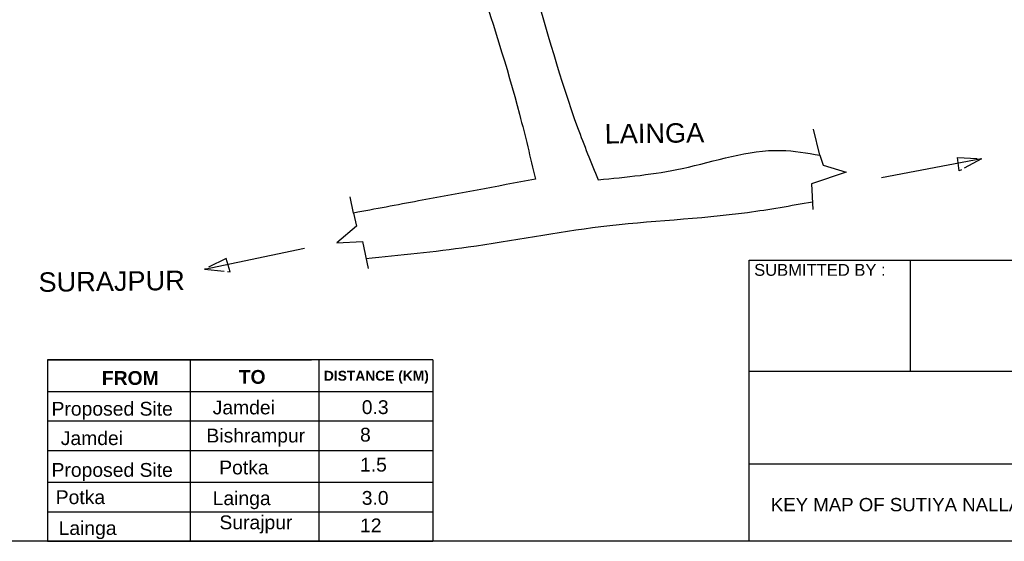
# Model space of a CAD drawing. Extents: x -1681144284 to 869601005, y 729490 to 12991622.
# Tile 2 of 7: x -2576618 to -1828566, y 729490 to 1126108. Entities that reach past the tile are written whole.
import ezdxf

# ---------------------------------------------------------------- set-up
doc = ezdxf.new("R2010")
doc.units = ezdxf.units.MI
doc.header["$MEASUREMENT"] = 0
doc.linetypes.add('CENTER2', pattern=[1.125, 0.75, -0.125, 0.125, -0.125])
doc.styles.add('ARIAL', font='arial.ttf')
doc.styles.get("Standard").update_dxf_attribs({"font": 'arial.ttf', "height": 500})

msp = doc.modelspace()

# ---------------------------------------------------------------- linework, layer by layer
at = {"ltscale": 10}
for p, q in [((-1968593, 1023085), (-1973613, 1042881)), ((-1968593, 1023085), (-1966289, 1015534)), ((-1845788, 1020393), (-1921899, 1005805)), ((-1948754, 1010271), (-1975067, 1001305)), ((-1966289, 1015534), (-1948754, 1010271)), ((-1975067, 1001305), (-1974046, 981813)), ((-2322886, 979052), (-2325504, 991340)), ((-2322886, 979052), (-2320768, 969115)), ((-2320768, 969115), (-2335765, 956440)), ((-2436190, 936408), (-2360364, 952411)), ((-2335765, 956440), (-2316283, 957454)), ((-2316283, 957454), (-2311957, 936961)), ((-2262862, 867490), (-2555379, 867490)), ((-2555379, 867490), (-2447106, 867490)), ((-2555379, 867490), (-2555379, 798490)), ((-2447106, 867490), (-2447106, 798490)), ((-2447106, 867490), (-2354985, 867490)), ((-2349300, 867490), (-2349300, 798490)), ((-2262862, 867490), (-2262862, 798490)), ((-2555379, 843490), (-2262862, 843490)), ((-2555379, 820990), (-2262862, 820990)), ((-2555379, 798490), (-2262862, 798490)), ((-2555379, 798490), (-2555379, 729490)), ((-2447106, 798490), (-2447106, 729490)), ((-2349300, 798490), (-2349300, 729490)), ((-2262862, 798490), (-2262862, 729490)), ((-2555379, 774490), (-2262862, 774490)), ((-2555379, 751990), (-2262862, 751990)), ((-2022402, 729490), (-3006915, 729490)), ((-2555379, 729490), (-2262862, 729490)), ((-2262862, 729490), (-2555379, 729490))]:
    msp.add_line(p, q, dxfattribs=at)
at = {"linetype": 'CENTER2', "ltscale": 20000}
for p, q in [((-1862920, 1011100), (-1864137, 1021425)), ((-1864137, 1021425), (-1845788, 1020393)), ((-1845788, 1020393), (-1862920, 1011100)), ((-2419670, 944461), (-2436190, 936408)), ((-2416797, 934469), (-2419670, 944461)), ((-2436190, 936408), (-2416797, 934469))]:
    msp.add_line(p, q, dxfattribs=at)
for p, q in [((-2022402, 729490), (-2022402, 943235)), ((-2022402, 943235), (-1532123, 943235)), ((-1899777, 858860), (-1899777, 943235)), ((-2022402, 858860), (-1532123, 858860)), ((-2022402, 788503), (-1522391, 788503))]:
    msp.add_line(p, q)
at = {"linetype": 'ByBlock'}
msp.add_line((-1522391, 729490), (-2022402, 729490), dxfattribs=at)
at = {"ltscale": 10}
for points, knots in [([(-2215129, 1239268), (-2205646, 1211512), (-2183637, 1146869), (-2162584, 1066860), (-2142509, 1017568), (-2137135, 1004373)], [3120.1668075, 3120.1668075, 3120.1668075, 3120.1668075, 91119.1801351, 207989.2628873, 250708.3913458, 250708.3913458, 250708.3913458, 250708.3913458]), ([(-2251270, 1229051), (-2244100, 1206765), (-2225390, 1148652), (-2201159, 1074435), (-2188673, 1021291), (-2184799, 1004801)], [10769.8974026, 10769.8974026, 10769.8974026, 10769.8974026, 81012.0946973, 193941.3427954, 244744.6628838, 244744.6628838, 244744.6628838, 244744.6628838]), ([(-2313579, 944643), (-2287632, 947141), (-2227861, 952980), (-2132177, 972109), (-2043925, 975202), (-1990752, 984747), (-1974355, 987712)], [2631.7320688, 2631.7320688, 2631.7320688, 2631.7320688, 80802.3380308, 182732.9779349, 294753.5742788, 344709.5749035, 344709.5749035, 344709.5749035, 344709.5749035])]:
    msp.add_open_spline(points, degree=3, knots=knots, dxfattribs=at)
for points in [[(-2137135, 1004373), (-2073300, 1013031), (-1998197, 1026757), (-1968593, 1023085)], [(-2184799, 1004801), (-2273505, 988289), (-2322886, 979052)]]:
    msp.add_spline(points, degree=3, dxfattribs=at)

# ---------------------------------------------------------------- texts
at = {"color": 0, "char_height": 14765.62, "width": 120986.33, "attachment_point": 1, "rotation": 0.746995, "style": 'ARIAL'}
for s, insert in [('\\pt14765.625;LAINGA', (-2132298, 1046659)), ('\\pt14765.625;SURAJPUR', (-2562444, 933904))]:
    msp.add_mtext(s, dxfattribs=dict(at, insert=insert))
at = {"color": 0, "style": 'ARIAL'}
for s, insert, char_height, width, attachment_point in [('SUBMITTED BY :', (-2018620, 940362), 9000, 145128.21, 1), ('\\pi-30375,l30375,t30375;  KEY MAP OF SUTIYA NALLA  H.L. BRIDGE ON PIDHA - BARAUL ROAD', (-1775661, 762444), 10125, 503361.26, 2)]:
    msp.add_mtext(s, dxfattribs=dict(at, insert=insert, char_height=char_height, width=width, attachment_point=attachment_point))
at = {"ltscale": 10, "attachment_point": 1}
for s, insert, char_height, width in [('{\\fArial|b1|i0|c0|p34;FROM}', (-2514192, 858925), 10500, 95793.28), ('{\\fArial|b1|i0|c0|p34;TO}', (-2410201, 859756), 10500, 95793.28), ('{\\fArial|b1|i0|c0|p34;DISTANCE (KM)}', (-2345503, 859121), 7500, 123012.52), ('Proposed Site', (-2552404, 835530), 10500, 95793.28), ('Jamdei', (-2429990, 836515), 10500, 95793.28), ('0.3', (-2316740, 836751), 10500, 95793.28), ('Bishrampur', (-2434732, 815154), 10500, 95793.28), ('8', (-2318059, 815832), 10500, 95793.28), ('Jamdei', (-2545394, 813187), 10500, 95793.28), ('1.5', (-2318059, 793028), 10500, 95793.28), ('Proposed Site', (-2552404, 789030), 10500, 95793.28), ('Potka', (-2425024, 790889), 10500, 95793.28), ('Potka', (-2549228, 768304), 10500, 95793.28), ('Lainga', (-2429990, 767515), 10500, 95793.28), ('3.0', (-2316740, 767751), 10500, 95793.28), ('Surajpur', (-2424851, 749157), 10500, 101859.82), ('Lainga', (-2547068, 744814), 10500, 95793.28), ('12', (-2318059, 746832), 10500, 95793.28)]:
    msp.add_mtext(s, dxfattribs=dict(at, insert=insert, char_height=char_height, width=width))

doc.saveas('drawing.dxf')
